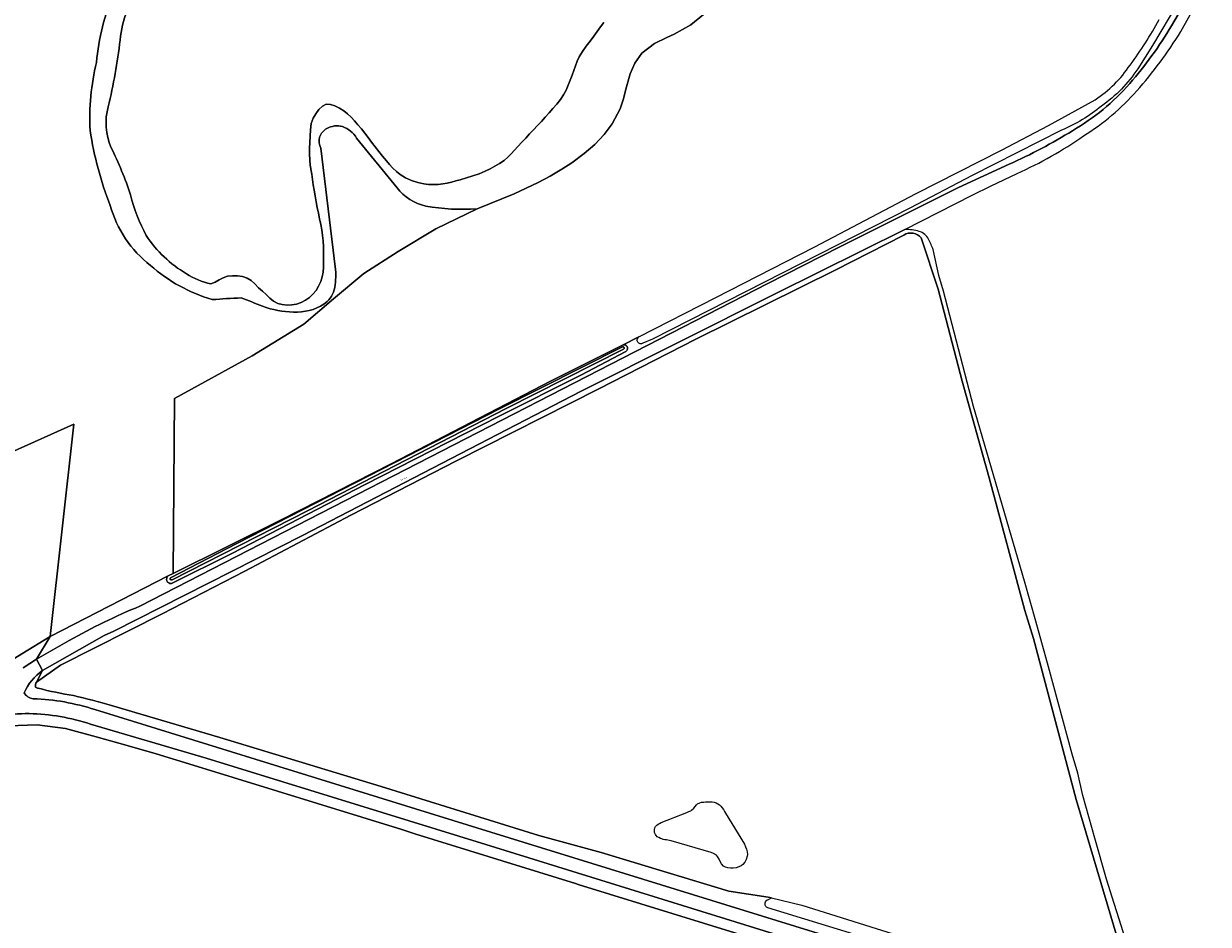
# Model space of a CAD drawing. Header units: metres. Extents: x 201541 to 204988, y 387833 to 394342.
# Tile 132 of 214: x 204127 to 204448, y 391103 to 391347. Entities that reach past the tile are written whole.
import ezdxf
from ezdxf.enums import TextEntityAlignment as Align

# ---------------------------------------------------------------- set-up
doc = ezdxf.new("R2010")
doc.units = ezdxf.units.M
doc.layers.get('Defpoints').update_dxf_attribs({"lineweight": 25})
for name, color, linetype, lineweight in [('B-WE-GR-BOS_LOOF-GV', 40, 'Continuous', 13), ('B-WE-GR-BOUWLAND-GV', 80, 'Continuous', 13), ('B-WE-GR-GRAS-GV', 60, 'Continuous', 13), ('B-WE-GR-HOUTWAL-GV', 40, 'Continuous', 13), ('B-WE-IE-TERREINAFSCHEIDING_KUNSTMATIG_HEKWERK-G', 20, 'IE-TERREINAFSCHEIDING-KUNSTMATIG', 18), ('B-WE-OG-WATER-GV', 130, 'Continuous', 18), ('B-WE-OG-WATER_SLOOT-GV', 120, 'Continuous', 18), ('B-WE-OG-WEG-GV', 7, 'Continuous', 18), ('B-WE-VH-VERHARDING_BETONSTRAATSTEEN-GV', 252, 'Continuous', 18), ('B-WE-VH-VERHARDING_PUIN-GV', 252, 'Continuous', 18)]:
    doc.layers.add(name, color=color, linetype=linetype, lineweight=lineweight)
doc.styles.add('NLCS-ISO-M200-T18', font='NLCS-ISO.ttf', dxfattribs={"height": 0.36})
doc.linetypes.add('IE-TERREINAFSCHEIDING-KUNSTMATIG', pattern='A,4,[82,NLCS.SHX,S=0.75,R=90,X=0,Y=0],4,-2', length=10)

msp = doc.modelspace()

# ---------------------------------------------------------------- linework, layer by layer
at = {"layer": 'B-WE-GR-BOS_LOOF-GV'}
for points in [[(204146.673, 391336.389, -0.0836823), (204151.48, 391355.245)], [(204144.946, 391317.956, -0.0746828), (204146.673, 391336.389)], [(204213.256, 391319.017, 0.2028027), (204209.05, 391318.484)], [(204217.097, 391315.907, 0.1683731), (204213.256, 391319.017)], [(204150.394, 391297.647, -0.0565149), (204144.946, 391317.956)], [(204209.05, 391318.484, 0.4388981), (204207.419, 391313.149)], [(204235.805, 391297.501, -0.1774481), (204228.055, 391302.477)], [(204161.282, 391281.441, -0.1610928), (204150.394, 391297.647)], [(204249.703, 391296.755, -0.0608897), (204235.805, 391297.501)], [(204177.969, 391272.175, -0.1090767), (204161.282, 391281.441)], [(204211.391, 391280.354, -0.072047), (204211.03, 391274.79)], [(204211.03, 391274.79, -0.1747716), (204208.207, 391270.942)], [(204185.807, 391272.623, 0.0122808), (204177.969, 391272.175)], [(204191.623, 391270.377, 0.0170901), (204185.807, 391272.623)], [(204208.207, 391270.942, -0.1579061), (204200.017, 391268.833)], [(204200.017, 391268.833, -0.0836921), (204191.623, 391270.377)]]:
    msp.add_lwpolyline(points, format="xyb", dxfattribs=at)
for points in [[(204228.055, 391302.477), (204217.097, 391315.907)], [(204207.419, 391313.149), (204211.391, 391280.354)], [(204134.151, 391181.04), (204166.072, 391197.388), (204167.387, 391198.061), (204167.752, 391245.417), (204188.817, 391256.941), (204202.798, 391265.532), (204210.801, 391272.397), (204219.076, 391279.285), (204228.347, 391285.226), (204238.517, 391291.308), (204249.703, 391296.755)], [(204053.232, 391257.154), (204051.296, 391243.372), (204047.783, 391216.167), (204046.507, 391206.738), (204061.426, 391206.045), (204071.034, 391203.169), (204084.926, 391196.435), (204088.444, 391204.452), (204093.638, 391211.242), (204100.574, 391218.725), (204111.351, 391225.32), (204123.689, 391230.867), (204140.529, 391238.438), (204134.151, 391181.04)], [(204327.939, 391098.228), (204277.044, 391113.924), (204276.311, 391114.152), (204232.855, 391127.643), (204229.307, 391128.741), (204172.824, 391146.223), (204162.823, 391149.218), (204154.988, 391151.47), (204146.604, 391153.839), (204138.304, 391156.109), (204130.603, 391157.095), (204122.805, 391156.824), (204114.759, 391155.201), (204107.768, 391152.173), (204083.998, 391138.926), (204076.736, 391135.412), (204076.545, 391135.349), (204090.798, 391134.82)]]:
    msp.add_lwpolyline(points, dxfattribs=at)
at = {"layer": 'B-WE-GR-BOUWLAND-GV'}
for points in [[(204369.96, 391288.889, 0.3706769), (204365.181, 391289.65)], [(204130.472, 391168.657, 0.2778655), (204130.198, 391167.327)], [(204130.198, 391167.327, 0.0772177), (204130.885, 391167.003)], [(204130.885, 391167.003, 0.0189162), (204140.467, 391165.001)], [(204140.467, 391165.001, -0.0116832), (204150.713, 391162.348)]]:
    msp.add_lwpolyline(points, format="xyb", dxfattribs=at)
for points in [[(204365.181, 391289.65), (204346.64, 391280.196), (204308.897, 391261.51), (204282.649, 391248.063), (204244.081, 391228.573), (204215.483, 391213.807), (204186.791, 391198.721), (204164.417, 391187.131), (204136.925, 391173.262), (204130.472, 391168.657)], [(204266.434, 391127.139), (204283.321, 391122.561), (204289.207, 391120.77), (204317.821, 391112.061), (204328.481, 391110.455), (204329.386, 391110.24), (204337.642, 391108.274), (204374.711, 391096.664), (204408.464, 391086.354), (204415.446, 391083.946), (204423.165, 391080.532), (204427.05, 391078.572), (204428.287, 391081.57), (204421.223, 391105.353), (204411.837, 391136.936), (204400.32, 391180.429), (204398.004, 391188.088), (204388.327, 391223.908), (204381.007, 391250.101), (204374.504, 391274.977), (204369.96, 391288.889)], [(204150.713, 391162.348), (204180.051, 391153.633), (204223.733, 391140.367), (204266.434, 391127.139)]]:
    msp.add_lwpolyline(points, dxfattribs=at)
msp.add_lwpolyline([(204316.931, 391133.185), (204322.082, 391124.813), (204322.365, 391124.116), (204322.613, 391123.418), (204322.791, 391122.719), (204322.862, 391122.018), (204322.835, 391121.561), (204322.569, 391120.623), (204322.211, 391119.978), (204321.656, 391119.336), (204321.177, 391118.967), (204320.54, 391118.636), (204319.844, 391118.414), (204319.036, 391118.288), (204318.34, 391118.272), (204317.592, 391118.362), (204316.909, 391118.589), (204316.449, 391118.878), (204315.898, 391119.515), (204315.537, 391120.152), (204315.237, 391120.743), (204314.82, 391121.444), (204314.484, 391121.823), (204313.715, 391122.298), (204313.027, 391122.569), (204302.26, 391125.672), (204301.83, 391125.767), (204301.378, 391125.86), (204300.966, 391125.934), (204300.533, 391126.013), (204300.103, 391126.103), (204299.677, 391126.219), (204299.311, 391126.351), (204298.855, 391126.574), (204298.484, 391126.829), (204298.165, 391127.137), (204297.981, 391127.394), (204297.762, 391127.92), (204297.696, 391128.365), (204297.715, 391128.743), (204297.851, 391129.242), (204298.022, 391129.561), (204298.355, 391129.94), (204298.703, 391130.207), (204299.09, 391130.441), (204299.497, 391130.657), (204306.506, 391133.394), (204307.026, 391133.601), (204307.519, 391133.846), (204307.757, 391134.001), (204308.342, 391134.553), (204308.717, 391135.001), (204309.067, 391135.408), (204309.412, 391135.716), (204309.957, 391135.993), (204310.492, 391136.127), (204311.061, 391136.196), (204311.516, 391136.226), (204312.213, 391136.259), (204312.777, 391136.261), (204313.327, 391136.224), (204313.861, 391136.133), (204314.403, 391135.961), (204314.87, 391135.728), (204315.327, 391135.411), (204315.711, 391135.062), (204316.088, 391134.613), (204316.395, 391134.156), (204316.67, 391133.676)], close=True, dxfattribs=at)
at = {"layer": 'B-WE-GR-GRAS-GV'}
for points in [[(204310.963, 391349.373), (204307.574, 391346.51), (204303.039, 391344.02), (204301.028, 391343.113), (204297.718, 391341.507), (204294.285, 391338.929), (204292.377, 391336.216), (204291.134, 391333.288), (204290.139, 391329.789), (204289.225, 391326.267), (204288.407, 391323.823), (204286.276, 391319.748), (204284.085, 391316.854), (204281.531, 391314.191), (204278.707, 391311.75), (204275.319, 391309.249), (204272.616, 391307.484), (204269.46, 391305.625), (204266.25, 391303.917), (204262.995, 391302.334), (204259.704, 391300.852), (204256.385, 391299.444), (204253.049, 391298.087), (204250.159, 391296.977), (204249.703, 391296.755), (204238.517, 391291.308), (204228.347, 391285.226), (204219.076, 391279.285), (204210.801, 391272.397), (204202.798, 391265.532), (204188.817, 391256.941), (204167.752, 391245.417), (204167.387, 391198.061)], [(204167.387, 391198.061), (204196.876, 391212.682), (204226.467, 391227.75), (204269.533, 391250.135), (204289.02, 391259.873), (204289.043, 391259.885), (204293.466, 391262.074), (204314.302, 391272.786), (204340.915, 391286.351), (204368.564, 391300.932), (204391.691, 391312.627), (204404.399, 391319.299), (204417.018, 391326.286)], [(204078.04, 391147.699), (204093.586, 391156.816), (204107.103, 391164.088), (204107.714, 391164.746), (204126.466, 391176.303), (204134.151, 391181.04), (204140.529, 391238.438), (204123.689, 391230.867), (204111.351, 391225.32), (204100.574, 391218.725), (204093.638, 391211.242), (204088.444, 391204.452), (204084.926, 391196.435), (204071.034, 391203.169), (204061.426, 391206.045), (204046.507, 391206.738), (204045.365, 391198.297), (204042.787, 391180.553)]]:
    msp.add_lwpolyline(points, dxfattribs=at)
for points in [[(204426.464, 391335.668, 0.03669), (204434.327, 391347.969)], [(204417.018, 391326.286, 0.1009153), (204426.464, 391335.668)]]:
    msp.add_lwpolyline(points, format="xyb", dxfattribs=at)
at = {"layer": 'B-WE-GR-HOUTWAL-GV'}
for points in [[(204153.062, 391342.434, -0.1253589), (204158.668, 391357.726)], [(204151.48, 391355.245, 0.0836823), (204146.673, 391336.389)], [(204149.824, 391324.371, 0.0318364), (204153.062, 391342.434)], [(204146.673, 391336.389, 0.0746828), (204144.946, 391317.956)], [(204150.595, 391313.402, -0.1687795), (204149.824, 391324.371)], [(204209.05, 391318.484, -0.2028027), (204213.256, 391319.017)], [(204213.256, 391319.017, -0.1683731), (204217.097, 391315.907)], [(204144.946, 391317.956, 0.0565149), (204150.394, 391297.647)], [(204207.419, 391313.149, -0.4388981), (204209.05, 391318.484)], [(204155.908, 391300.547, 0.0358195), (204150.595, 391313.402)], [(204160.15, 391289.541, -0.0669435), (204155.908, 391300.547)], [(204228.055, 391302.477, 0.1774481), (204235.805, 391297.501)], [(204150.394, 391297.647, 0.1610928), (204161.282, 391281.441)], [(204235.805, 391297.501, 0.0608897), (204249.703, 391296.755)], [(204171.011, 391279.201, -0.1175954), (204160.15, 391289.541)], [(204161.282, 391281.441, 0.1090767), (204177.969, 391272.175)], [(204177.604, 391276.416, -0.0898627), (204171.011, 391279.201)], [(204211.03, 391274.79, 0.072047), (204211.391, 391280.354)], [(204208.207, 391270.942, 0.1747716), (204211.03, 391274.79)], [(204177.969, 391272.175, -0.0122808), (204185.807, 391272.623)], [(204185.807, 391272.623, -0.0170901), (204191.623, 391270.377)], [(204200.017, 391268.833, 0.1579061), (204208.207, 391270.942)], [(204191.623, 391270.377, 0.0836921), (204200.017, 391268.833)]]:
    msp.add_lwpolyline(points, format="xyb", dxfattribs=at)
for points in [[(204249.703, 391296.755), (204250.159, 391296.977), (204253.049, 391298.087), (204256.385, 391299.444), (204259.704, 391300.852), (204262.995, 391302.334), (204266.25, 391303.917), (204269.46, 391305.625), (204272.616, 391307.484), (204275.319, 391309.249), (204278.707, 391311.75), (204281.531, 391314.191), (204284.085, 391316.854), (204286.276, 391319.748), (204288.407, 391323.823), (204289.225, 391326.267), (204290.139, 391329.789), (204291.134, 391333.288), (204292.377, 391336.216), (204294.285, 391338.929), (204297.718, 391341.507), (204301.028, 391343.113), (204303.039, 391344.02), (204307.574, 391346.51), (204310.963, 391349.373)], [(204284.028, 391347.197), (204283.111, 391345.974), (204282.233, 391344.712), (204281.345, 391343.462), (204280.294, 391342.104), (204279.227, 391340.754), (204278.217, 391339.371), (204277.34, 391337.916), (204276.792, 391336.717), (204276.327, 391335.473), (204275.889, 391334.214), (204275.422, 391332.968), (204274.891, 391331.605), (204274.364, 391330.236), (204273.79, 391328.894), (204273.117, 391327.612), (204272.245, 391326.315), (204271.259, 391325.084), (204270.216, 391323.891), (204269.17, 391322.706), (204268.145, 391321.553), (204267.095, 391320.422), (204266.035, 391319.299), (204264.977, 391318.175), (204263.921, 391317.037), (204262.864, 391315.9), (204261.803, 391314.767), (204260.732, 391313.644), (204259.822, 391312.666), (204258.917, 391311.679), (204257.983, 391310.729), (204256.986, 391309.862), (204255.8, 391309.023), (204254.541, 391308.271), (204253.239, 391307.589), (204251.92, 391306.958), (204250.27, 391306.265), (204248.574, 391305.668), (204246.852, 391305.137), (204245.124, 391304.641), (204243.96, 391304.303), (204242.79, 391303.972), (204241.614, 391303.689), (204240.428, 391303.489), (204239.149, 391303.371), (204237.854, 391303.329), (204236.564, 391303.377), (204235.3, 391303.527), (204233.614, 391303.898), (204231.944, 391304.45), (204230.345, 391305.174), (204228.871, 391306.06), (204227.861, 391306.863), (204226.921, 391307.778), (204226.025, 391308.753), (204225.149, 391309.735), (204224.103, 391310.969), (204223.112, 391312.252), (204222.141, 391313.552), (204221.155, 391314.841), (204220.243, 391316.023), (204219.337, 391317.212), (204218.411, 391318.383), (204217.441, 391319.513), (204216.538, 391320.531), (204215.617, 391321.546), (204214.643, 391322.487), (204213.581, 391323.284), (204212.452, 391323.971), (204211.221, 391324.612), (204209.996, 391325.033), (204208.883, 391325.061), (204207.852, 391324.551), (204206.883, 391323.622), (204206.032, 391322.48), (204205.352, 391321.334), (204204.804, 391319.817), (204204.567, 391318.145), (204204.493, 391316.407), (204204.439, 391314.696), (204204.365, 391313.144), (204204.338, 391311.586), (204204.39, 391310.031), (204204.551, 391308.487), (204204.589, 391308.246), (204204.629, 391308.005), (204204.671, 391307.765), (204204.712, 391307.524), (204204.938, 391306.095), (204205.152, 391304.665), (204205.367, 391303.235), (204205.595, 391301.807), (204205.866, 391300.243), (204206.149, 391298.68), (204206.44, 391297.119), (204206.732, 391295.558), (204207.037, 391294.055), (204207.361, 391292.554), (204207.657, 391291.05), (204207.879, 391289.538), (204208.008, 391288.062), (204208.078, 391286.577), (204208.101, 391285.09), (204208.093, 391283.605), (204208.101, 391282.271), (204208.108, 391280.928), (204208.031, 391279.605), (204207.789, 391278.33), (204207.364, 391277.076), (204206.798, 391275.84), (204206.098, 391274.684), (204205.274, 391273.669), (204204.319, 391272.799), (204203.222, 391272.029), (204202.041, 391271.408), (204200.831, 391270.982), (204199.591, 391270.758), (204198.278, 391270.703), (204196.976, 391270.825), (204195.768, 391271.131), (204194.631, 391271.729), (204193.585, 391272.579), (204192.58, 391273.535), (204191.567, 391274.454), (204190.55, 391275.404), (204189.565, 391276.416), (204188.542, 391277.336), (204187.415, 391278.012), (204186.176, 391278.405), (204184.834, 391278.616), (204183.468, 391278.649), (204182.158, 391278.511), (204181, 391278.118), (204179.882, 391277.5), (204178.764, 391276.863), (204177.604, 391276.416)], [(204217.097, 391315.907), (204228.055, 391302.477)], [(204211.391, 391280.354), (204207.419, 391313.149)]]:
    msp.add_lwpolyline(points, dxfattribs=at)
at = {"layer": 'B-WE-IE-TERREINAFSCHEIDING_KUNSTMATIG_HEKWERK-G'}
msp.add_lwpolyline([(204126.466, 391176.303), (204134.151, 391181.04)], dxfattribs=at)
at = {"layer": 'B-WE-OG-WATER-GV'}
for points in [[(204158.668, 391357.726, 0.1253589), (204153.062, 391342.434)], [(204153.062, 391342.434, -0.0318364), (204149.824, 391324.371)], [(204149.824, 391324.371, 0.1687795), (204150.595, 391313.402)], [(204150.595, 391313.402, -0.0358195), (204155.908, 391300.547)], [(204155.908, 391300.547, 0.0669435), (204160.15, 391289.541)], [(204160.15, 391289.541, 0.1175954), (204171.011, 391279.201)], [(204171.011, 391279.201, 0.0898627), (204177.604, 391276.416)], [(204289.335, 391258.785, 0.9177324), (204289.097, 391259.419)], [(204166.708, 391196.905, 1.020422), (204167.121, 391196.376)]]:
    msp.add_lwpolyline(points, format="xyb", dxfattribs=at)
for points in [[(204177.604, 391276.416), (204178.764, 391276.863), (204179.882, 391277.5), (204181, 391278.118), (204182.158, 391278.511), (204183.468, 391278.649), (204184.834, 391278.616), (204186.176, 391278.405), (204187.415, 391278.012), (204188.542, 391277.336), (204189.565, 391276.416), (204190.55, 391275.404), (204191.567, 391274.454), (204192.58, 391273.535), (204193.585, 391272.579), (204194.631, 391271.729), (204195.768, 391271.131), (204196.976, 391270.825), (204198.278, 391270.703), (204199.591, 391270.758), (204200.831, 391270.982), (204202.041, 391271.408), (204203.222, 391272.029), (204204.319, 391272.799), (204205.274, 391273.669), (204206.098, 391274.684), (204206.798, 391275.84), (204207.364, 391277.076), (204207.789, 391278.33), (204208.031, 391279.605), (204208.108, 391280.928), (204208.101, 391282.271), (204208.093, 391283.605), (204208.101, 391285.09), (204208.078, 391286.577), (204208.008, 391288.062), (204207.879, 391289.538), (204207.657, 391291.05), (204207.361, 391292.554), (204207.037, 391294.055), (204206.732, 391295.558), (204206.44, 391297.119), (204206.149, 391298.68), (204205.866, 391300.243), (204205.595, 391301.807), (204205.367, 391303.235), (204205.152, 391304.665), (204204.938, 391306.095), (204204.712, 391307.524), (204204.671, 391307.765), (204204.629, 391308.005), (204204.589, 391308.246), (204204.551, 391308.487), (204204.39, 391310.031), (204204.338, 391311.586), (204204.365, 391313.144), (204204.439, 391314.696), (204204.493, 391316.407), (204204.567, 391318.145), (204204.804, 391319.817), (204205.352, 391321.334), (204206.032, 391322.48), (204206.883, 391323.622), (204207.852, 391324.551), (204208.883, 391325.061), (204209.996, 391325.033), (204211.221, 391324.612), (204212.452, 391323.971), (204213.581, 391323.284), (204214.643, 391322.487), (204215.617, 391321.546), (204216.538, 391320.531), (204217.441, 391319.513), (204218.411, 391318.383), (204219.337, 391317.212), (204220.243, 391316.023), (204221.155, 391314.841), (204222.141, 391313.552), (204223.112, 391312.252), (204224.103, 391310.969), (204225.149, 391309.735), (204226.025, 391308.753), (204226.921, 391307.778), (204227.861, 391306.863), (204228.871, 391306.06), (204230.345, 391305.174), (204231.944, 391304.45), (204233.614, 391303.898), (204235.3, 391303.527), (204236.564, 391303.377), (204237.854, 391303.329), (204239.149, 391303.371), (204240.428, 391303.489), (204241.614, 391303.689), (204242.79, 391303.972), (204243.96, 391304.303), (204245.124, 391304.641), (204246.852, 391305.137), (204248.574, 391305.668), (204250.27, 391306.265), (204251.92, 391306.958), (204253.239, 391307.589), (204254.541, 391308.271), (204255.8, 391309.023), (204256.986, 391309.862), (204257.983, 391310.729), (204258.917, 391311.679), (204259.822, 391312.666), (204260.732, 391313.644), (204261.803, 391314.767), (204262.864, 391315.9), (204263.921, 391317.037), (204264.977, 391318.175), (204266.035, 391319.299), (204267.095, 391320.422), (204268.145, 391321.553), (204269.17, 391322.706), (204270.216, 391323.891), (204271.259, 391325.084), (204272.245, 391326.315), (204273.117, 391327.612), (204273.79, 391328.894), (204274.364, 391330.236), (204274.891, 391331.605), (204275.422, 391332.968), (204275.889, 391334.214), (204276.327, 391335.473), (204276.792, 391336.717), (204277.34, 391337.916), (204278.217, 391339.371), (204279.227, 391340.754), (204280.294, 391342.104), (204281.345, 391343.462), (204282.233, 391344.712), (204283.111, 391345.974), (204284.028, 391347.197)], [(204289.097, 391259.419), (204255.906, 391242.758), (204184.66, 391206.218), (204166.708, 391196.905)], [(204167.121, 391196.376), (204203.776, 391215.007), (204257.616, 391242.722), (204289.335, 391258.785)]]:
    msp.add_lwpolyline(points, dxfattribs=at)
at = {"layer": 'B-WE-OG-WATER_SLOOT-GV'}
for points in [[(204289.043, 391259.885), (204289.02, 391259.873), (204269.533, 391250.135), (204226.467, 391227.75), (204196.876, 391212.682), (204167.387, 391198.061), (204166.072, 391197.388)], [(204166.708, 391196.905), (204184.66, 391206.218), (204255.906, 391242.758), (204289.097, 391259.419)], [(204166.936, 391195.388), (204183.285, 391203.432), (204219.398, 391222.189), (204255.538, 391240.575), (204277.757, 391251.732), (204289.964, 391258.176)], [(204289.335, 391258.785), (204257.616, 391242.722), (204203.776, 391215.007), (204167.121, 391196.376)]]:
    msp.add_lwpolyline(points, dxfattribs=at)
for points in [[(204289.964, 391258.176, 0.9497628), (204289.043, 391259.885)], [(204289.097, 391259.419, -0.9177324), (204289.335, 391258.785)], [(204166.072, 391197.388, 0.7742302), (204166.936, 391195.388)], [(204167.121, 391196.376, -1.020422), (204166.708, 391196.905)]]:
    msp.add_lwpolyline(points, format="xyb", dxfattribs=at)
at = {"layer": 'B-WE-OG-WEG-GV'}
for points in [[(204437.67, 391346.299), (204445.463, 391359.525)], [(204441.529, 391356.2), (204432.524, 391340.992), (204428.547, 391334.668)], [(204407.944, 391318.009), (204383.755, 391305.751), (204366.852, 391296.939), (204332.436, 391279.425), (204297.172, 391261.476), (204294.565, 391260.357)], [(204158.412, 391189.234), (204328.376, 391276.542), (204347.906, 391286.5), (204380.029, 391302.561), (204393.734, 391308.812)], [(204365.537, 391291.153), (204330.617, 391273.846), (204277.859, 391247.431), (204202.453, 391208.361), (204151.341, 391182.445), (204148.79, 391181.316), (204132.029, 391171.819), (204130.472, 391168.657)], [(204130.472, 391168.657), (204136.925, 391173.262), (204164.417, 391187.131), (204186.791, 391198.721), (204215.483, 391213.807), (204244.081, 391228.573), (204282.649, 391248.063), (204308.897, 391261.51), (204346.64, 391280.196), (204365.181, 391289.65)], [(204369.96, 391288.889), (204374.504, 391274.977), (204381.007, 391250.101), (204388.327, 391223.908), (204398.004, 391188.088), (204400.32, 391180.429), (204411.837, 391136.936), (204421.223, 391105.353), (204428.287, 391081.57), (204427.05, 391078.572), (204427.279, 391078.201), (204427.452, 391077.92)], [(204430.173, 391081.786), (204429.33, 391085.95), (204427.133, 391092.953), (204424.145, 391102.515), (204422.13, 391108.736), (204420.099, 391115.356), (204416.967, 391126.424), (204413.708, 391137.932), (204412.372, 391144.002), (204410.768, 391149.204), (204404.378, 391172.806), (204400.979, 391185.148), (204397.845, 391195.944), (204384.076, 391243.282), (204375.928, 391274.486), (204374.719, 391278.674), (204373.185, 391285.705)], [(204293.466, 391262.074), (204289.043, 391259.885)], [(204289.964, 391258.176), (204277.757, 391251.732), (204255.538, 391240.575), (204219.398, 391222.189), (204183.285, 391203.432), (204166.936, 391195.388)], [(204166.072, 391197.388), (204134.151, 391181.04), (204130.429, 391174.889), (204139.284, 391179.93)], [(204126.844, 391172.517), (204130.429, 391174.889), (204134.151, 391181.04), (204126.466, 391176.303), (204107.714, 391164.746), (204107.103, 391164.088)], [(204130.472, 391168.657), (204132.029, 391171.819)], [(204328.373, 391109.749), (204329.386, 391110.24), (204328.481, 391110.455), (204317.821, 391112.061), (204289.207, 391120.77), (204283.321, 391122.561), (204266.434, 391127.139), (204223.733, 391140.367), (204180.051, 391153.633), (204150.713, 391162.348)], [(204146.229, 391161.213), (204253.453, 391128.058), (204376.871, 391089.86), (204406.628, 391080.581)], [(204063.163, 391134.144), (204062.818, 391130.684), (204064.89, 391131.893), (204067.845, 391132.247), (204077.456, 391131.71), (204076.545, 391135.349), (204076.736, 391135.412), (204083.998, 391138.926), (204107.768, 391152.173), (204114.759, 391155.201), (204122.805, 391156.824), (204130.603, 391157.095), (204138.304, 391156.109), (204146.604, 391153.839), (204154.988, 391151.47), (204162.823, 391149.218), (204172.824, 391146.223), (204229.307, 391128.741), (204232.855, 391127.643), (204276.311, 391114.152), (204277.044, 391113.924), (204327.939, 391098.228)], [(204413.158, 391074.244), (204409.335, 391075.704), (204405.455, 391077.001), (204375.456, 391086.503), (204252.083, 391124.71), (204176.385, 391148.114), (204145.074, 391157.287)], [(204384.944, 391090.246), (204371.728, 391094.29), (204328.373, 391107.534)]]:
    msp.add_lwpolyline(points, dxfattribs=at)
for points in [[(204426.37, 391330.641, 0.0456216), (204437.67, 391346.299)], [(204428.547, 391334.668, -0.0913777), (204418.74, 391324.546)], [(204410.913, 391317.907, 0.0803455), (204426.37, 391330.641)], [(204418.74, 391324.546, -0.0675206), (204407.944, 391318.009)], [(204393.734, 391308.812, 0.0324687), (204410.913, 391317.907)], [(204365.181, 391289.65, -0.3706769), (204369.96, 391288.889)], [(204369.369, 391290.66, 0.0776813), (204365.537, 391291.153)], [(204371.945, 391288.507, 0.2091452), (204369.369, 391290.66)], [(204373.185, 391285.705, 0.0222013), (204371.945, 391288.507)], [(204294.565, 391260.357, -0.9695252), (204293.466, 391262.074)], [(204289.043, 391259.885, -0.9497628), (204289.964, 391258.176)], [(204166.936, 391195.388, -0.7742302), (204166.072, 391197.388)], [(204139.284, 391179.93, -0.0294353), (204158.412, 391189.234)], [(204132.029, 391171.819, 0.1247701), (204127.077, 391165.791)], [(204130.198, 391167.327, -0.2778655), (204130.472, 391168.657)], [(204127.077, 391165.791, 0.240238), (204129.559, 391164.161)], [(204130.885, 391167.003, -0.0772177), (204130.198, 391167.327)], [(204140.467, 391165.001, -0.0189162), (204130.885, 391167.003)], [(204150.713, 391162.348, 0.0116832), (204140.467, 391165.001)], [(204129.559, 391164.161, -0.0720997), (204146.229, 391161.213)], [(204128.438, 391160.153, 0.089334), (204111.904, 391157.156)], [(204145.074, 391157.287, 0.0738002), (204128.438, 391160.153)], [(204328.373, 391107.534, -0.6259675), (204328.27, 391109.699)], [(204328.27, 391109.699, -0.0195286), (204328.373, 391109.749)]]:
    msp.add_lwpolyline(points, format="xyb", dxfattribs=at)
at = {"layer": 'B-WE-VH-VERHARDING_BETONSTRAATSTEEN-GV'}
for points in [[(204132.029, 391171.819), (204130.429, 391174.889), (204126.844, 391172.517)], [(204406.628, 391080.581), (204376.871, 391089.86), (204253.453, 391128.058), (204146.229, 391161.213)], [(204145.074, 391157.287), (204176.385, 391148.114), (204252.083, 391124.71), (204375.456, 391086.503), (204405.455, 391077.001), (204409.335, 391075.704), (204413.158, 391074.244)]]:
    msp.add_lwpolyline(points, dxfattribs=at)
for points in [[(204127.077, 391165.791, -0.1247701), (204132.029, 391171.819)], [(204129.559, 391164.161, -0.240238), (204127.077, 391165.791)], [(204146.229, 391161.213, 0.0720997), (204129.559, 391164.161)], [(204111.904, 391157.156, -0.089334), (204128.438, 391160.153)], [(204128.438, 391160.153, -0.0738002), (204145.074, 391157.287)]]:
    msp.add_lwpolyline(points, format="xyb", dxfattribs=at)
at = {"layer": 'B-WE-VH-VERHARDING_PUIN-GV'}
for points in [[(204445.463, 391359.525), (204437.67, 391346.299)], [(204440.209, 391344.715), (204447.648, 391358.098)], [(204139.284, 391179.93), (204130.429, 391174.889), (204132.029, 391171.819), (204148.79, 391181.316), (204151.341, 391182.445), (204202.453, 391208.361), (204277.859, 391247.431), (204330.617, 391273.846), (204365.537, 391291.153), (204383.696, 391300.436), (204388.894, 391303.003), (204395.913, 391306.327)], [(204393.734, 391308.812), (204380.029, 391302.561), (204347.906, 391286.5), (204328.376, 391276.542), (204158.412, 391189.234)]]:
    msp.add_lwpolyline(points, dxfattribs=at)
for points in [[(204437.67, 391346.299, -0.0456216), (204426.37, 391330.641)], [(204428.281, 391328.674, 0.0417916), (204440.209, 391344.715)], [(204426.37, 391330.641, -0.0803455), (204410.913, 391317.907)], [(204413.898, 391316.524, 0.0721521), (204428.281, 391328.674)], [(204410.913, 391317.907, -0.0324687), (204393.734, 391308.812)], [(204395.913, 391306.327, 0.0456376), (204413.898, 391316.524)], [(204158.412, 391189.234, 0.0294353), (204139.284, 391179.93)]]:
    msp.add_lwpolyline(points, format="xyb", dxfattribs=at)

# ---------------------------------------------------------------- texts
at = {"layer": 'Defpoints', "color": 250, "style": 'NLCS-ISO-M200-T18'}
msp.add_text('De Ham', height=0.36, rotation=27.1, dxfattribs=at).set_placement((204229.896, 391223.749), align=Align.MIDDLE)

doc.saveas('drawing.dxf')
